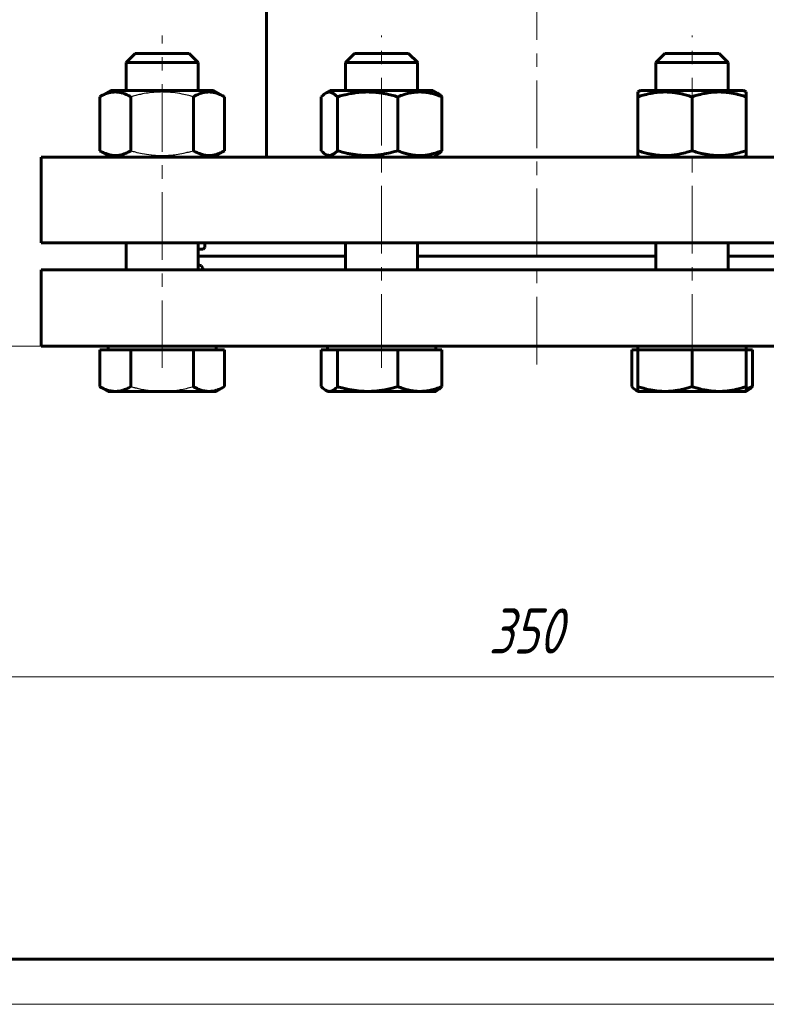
# Model space of a CAD drawing. Header units: millimetres. Extents: x 0 to 594, y 0 to 420.
# Tile 2 of 29: x 83 to 166, y 0 to 109. Entities that reach past the tile are written whole.
import ezdxf

# ---------------------------------------------------------------- set-up
doc = ezdxf.new("R2010")
doc.units = ezdxf.units.MM
for name, pattern in [('K5LT-1', [0]), ('K5LT_AXLED', [12, 7.5, -1.5, 1.5, -1.5]), ('K5LT_BASIC', [0]), ('K5LT_THIN', [0])]:
    doc.linetypes.add(name, pattern=pattern)
doc.layers.add('Системный слой', color=7, linetype='Continuous')
doc.layers.add('Системный слой (1)', color=7, linetype='Continuous', true_color=0x6c6c6c)
doc.styles.add('KDIMTEXTSTYLE', font='txt', dxfattribs={"width": 0.96, "oblique": 15, "height": 5})
doc.styles.add('KTEXTSTYLE', font='txt', dxfattribs={"width": 0.96, "height": 5})
doc.dimstyles.new('KDIMSTYLE (0.50)', dxfattribs={"dimtxt": 5, "dimasz": 1, "dimexe": 2, "dimexo": 0, "dimgap": 1, "dimtad": 1, "dimlfac": 2, "dimtxsty": 'KDIMTEXTSTYLE', "dimsah": 1, "dimcen": 0, "dimdle": 1, "dimadec": 0, "dimazin": 0, "dimtfac": 0.667, "dimtmove": 0, "dimatfit": 3, "dimfxl": 1, "dimtvp": 1, "dimtolj": 1, "dimtzin": 0, "dimarcsym": 0})

# ---------------------------------------------------------------- blocks, each defined once
blk = doc.blocks.new('U3')
at = {"layer": 'Системный слой (1)', "color": 143, "linetype": 'K5LT_BASIC', "lineweight": 60, "true_color": 0x33acca}
blk.add_line((110.23, 94.02), (110.23, 126.24), dxfattribs=at)
blk = doc.blocks.new('U5')
at = {"layer": 'Системный слой (1)', "color": 143, "linetype": 'K5LT_BASIC', "lineweight": 60, "true_color": 0x33acca}
for p, q in [((85.23, 81.52), (140.23, 81.52)), ((140.23, 81.52), (195.23, 81.52))]:
    blk.add_line(p, q, dxfattribs=at)
blk = doc.blocks.new('U6')
at = {"layer": 'Системный слой (1)', "color": 143, "linetype": 'K5LT_BASIC', "lineweight": 60, "true_color": 0x33acca}
for p, q in [((85.23, 73.02), (140.23, 73.02)), ((140.23, 73.02), (195.23, 73.02))]:
    blk.add_line(p, q, dxfattribs=at)
blk = doc.blocks.new('U7')
at = {"layer": 'Системный слой (1)', "color": 143, "linetype": 'K5LT_BASIC', "lineweight": 60, "true_color": 0x33acca}
for p, q in [((119.01, 83.02), (102.66, 83.02)), ((153.45, 83.02), (127.01, 83.02)), ((177.81, 83.02), (161.45, 83.02))]:
    blk.add_line(p, q, dxfattribs=at)
blk = doc.blocks.new('U13')
at = {"layer": 'Системный слой (1)', "color": 143, "linetype": 'K5LT_BASIC', "lineweight": 60, "true_color": 0x33acca}
for p, q in [((161.45, 101.42), (161.45, 104.52)), ((161.45, 81.52), (161.45, 84.52))]:
    blk.add_line(p, q, dxfattribs=at)
blk = doc.blocks.new('U14')
at = {"layer": 'Системный слой (1)', "color": 143, "linetype": 'K5LT_BASIC', "lineweight": 60, "true_color": 0x33acca}
for p, q in [((153.45, 101.42), (153.45, 104.52)), ((153.45, 81.52), (153.45, 84.52))]:
    blk.add_line(p, q, dxfattribs=at)
blk = doc.blocks.new('U19')
at = {"layer": 'Системный слой (1)', "color": 143, "linetype": 'K5LT_BASIC', "lineweight": 60, "true_color": 0x33acca}
for p, q in [((94.66, 101.42), (94.66, 104.52)), ((94.66, 81.52), (94.66, 84.52))]:
    blk.add_line(p, q, dxfattribs=at)
blk = doc.blocks.new('U20')
at = {"layer": 'Системный слой (1)', "color": 143, "linetype": 'K5LT_BASIC', "lineweight": 60, "true_color": 0x33acca}
for p, q in [((95.66, 105.52), (98.66, 105.52)), ((98.66, 105.52), (101.66, 105.52))]:
    blk.add_line(p, q, dxfattribs=at)
blk = doc.blocks.new('U21')
at = {"layer": 'Системный слой (1)', "color": 143, "linetype": 'K5LT_BASIC', "lineweight": 60, "true_color": 0x33acca}
for p, q in [((102.66, 101.42), (102.66, 104.52)), ((102.66, 81.52), (102.66, 84.52))]:
    blk.add_line(p, q, dxfattribs=at)
blk = doc.blocks.new('U22')
at = {"layer": 'Системный слой (1)', "color": 143, "linetype": 'K5LT_BASIC', "lineweight": 60, "true_color": 0x33acca}
for p, q in [((94.66, 104.52), (98.66, 104.52)), ((98.66, 104.52), (102.66, 104.52))]:
    blk.add_line(p, q, dxfattribs=at)
blk = doc.blocks.new('U24')
at = {"layer": 'Системный слой (1)', "color": 143, "linetype": 'K5LT_BASIC', "lineweight": 60, "true_color": 0x33acca}
for p, q in [((103.38, 84.39), (103.36, 84.52)), ((103.4, 84.28), (103.38, 84.39)), ((103.38, 83.98), (103.41, 84.17)), ((103.41, 84.17), (103.4, 84.28)), ((102.66, 83.85), (102.84, 83.8)), ((102.84, 83.8), (103.2, 83.79)), ((103.2, 83.79), (103.38, 83.98))]:
    blk.add_line(p, q, dxfattribs=at)
blk = doc.blocks.new('U25')
at = {"layer": 'Системный слой (1)', "color": 143, "linetype": 'K5LT_BASIC', "lineweight": 60, "true_color": 0x33acca}
for p, q in [((119.01, 101.42), (119.01, 104.52)), ((119.01, 81.52), (119.01, 84.52))]:
    blk.add_line(p, q, dxfattribs=at)
blk = doc.blocks.new('U26')
at = {"layer": 'Системный слой (1)', "color": 143, "linetype": 'K5LT_BASIC', "lineweight": 60, "true_color": 0x33acca}
for p, q in [((119.01, 104.52), (125.84, 104.52)), ((125.84, 104.52), (127.01, 104.52))]:
    blk.add_line(p, q, dxfattribs=at)
blk = doc.blocks.new('U27')
at = {"layer": 'Системный слой (1)', "color": 143, "linetype": 'K5LT_BASIC', "lineweight": 60, "true_color": 0x33acca}
for p, q in [((120.01, 105.52), (125.13, 105.52)), ((125.13, 105.52), (126.01, 105.52))]:
    blk.add_line(p, q, dxfattribs=at)
blk = doc.blocks.new('U28')
at = {"layer": 'Системный слой (1)', "color": 143, "linetype": 'K5LT_BASIC', "lineweight": 60, "true_color": 0x33acca}
for p, q in [((116.32, 68.55), (116.48, 68.39)), ((116.48, 68.39), (116.64, 68.25)), ((116.64, 68.25), (116.8, 68.14)), ((116.8, 68.14), (116.94, 68.07)), ((116.94, 68.07), (117.08, 68.03)), ((117.08, 68.03), (117.22, 68.02))]:
    blk.add_line(p, q, dxfattribs=at)
blk = doc.blocks.new('U29')
at = {"layer": 'Системный слой (1)', "color": 143, "linetype": 'K5LT_BASIC', "lineweight": 60, "true_color": 0x33acca}
for p, q in [((127.01, 101.42), (127.01, 104.52)), ((127.01, 81.52), (127.01, 84.52))]:
    blk.add_line(p, q, dxfattribs=at)
blk = doc.blocks.new('U33')
at = {"layer": 'Системный слой (1)', "color": 143, "linetype": 'K5LT_BASIC', "lineweight": 60, "true_color": 0x33acca}
for p, q in [((116.48, 100.87), (116.32, 100.71)), ((116.64, 101.01), (116.48, 100.87)), ((116.8, 101.12), (116.64, 101.01)), ((117.24, 101.25), (116.8, 101.12)), ((117.68, 101.09), (117.24, 101.25)), ((118.11, 100.71), (117.68, 101.09))]:
    blk.add_line(p, q, dxfattribs=at)
blk = doc.blocks.new('U34')
at = {"layer": 'Системный слой (1)', "color": 143, "linetype": 'K5LT_BASIC', "lineweight": 60, "true_color": 0x33acca}
for p, q in [((116.32, 94.73), (116.48, 94.56)), ((116.48, 94.56), (116.64, 94.42)), ((116.64, 94.42), (116.8, 94.31)), ((116.8, 94.31), (116.91, 94.26)), ((116.91, 94.26), (117.35, 94.21)), ((117.35, 94.21), (117.79, 94.42)), ((117.79, 94.42), (118.11, 94.73))]:
    blk.add_line(p, q, dxfattribs=at)
blk = doc.blocks.new('U35')
at = {"layer": 'Системный слой (1)', "color": 143, "linetype": 'K5LT_BASIC', "lineweight": 60, "true_color": 0x33acca}
for p, q in [((118.98, 101.42), (117.31, 101.42)), ((128.71, 101.42), (118.98, 101.42))]:
    blk.add_line(p, q, dxfattribs=at)
blk = doc.blocks.new('U40')
at = {"layer": 'Системный слой (1)', "color": 143, "linetype": 'K5LT_BASIC', "lineweight": 60, "true_color": 0x33acca}
for p, q in [((102.81, 82.02), (102.66, 82)), ((103.03, 81.96), (102.81, 82.02)), ((103.14, 81.77), (103.03, 81.96)), ((103.16, 81.64), (103.14, 81.77)), ((103.15, 81.56), (103.16, 81.6)), ((103.15, 81.52), (103.15, 81.56)), ((103.16, 81.6), (103.16, 81.64))]:
    blk.add_line(p, q, dxfattribs=at)
blk = doc.blocks.new('U42')
at = {"layer": 'Системный слой (1)', "color": 143, "linetype": 'K5LT_BASIC', "lineweight": 60, "true_color": 0x33acca}
for p, q in [((157.45, 101.42), (151.75, 101.42)), ((163.15, 101.42), (157.45, 101.42))]:
    blk.add_line(p, q, dxfattribs=at)
blk = doc.blocks.new('U43')
at = {"layer": 'Системный слой (1)', "color": 143, "linetype": 'K5LT_BASIC', "lineweight": 60, "true_color": 0x33acca}
for p, q in [((163.45, 68.3), (163.69, 68.38)), ((163.69, 68.38), (163.92, 68.46)), ((163.92, 68.46), (164.15, 68.55))]:
    blk.add_line(p, q, dxfattribs=at)
blk = doc.blocks.new('U44')
at = {"layer": 'Системный слой (1)', "color": 143, "linetype": 'K5LT_BASIC', "lineweight": 60, "true_color": 0x33acca}
for p, q in [((150.76, 68.55), (150.92, 68.39)), ((150.92, 68.39), (151.08, 68.25)), ((151.08, 68.25), (151.24, 68.14)), ((151.24, 68.14), (151.31, 68.1)), ((151.31, 68.1), (151.38, 68.07)), ((151.38, 68.07), (151.45, 68.05))]:
    blk.add_line(p, q, dxfattribs=at)
blk = doc.blocks.new('D0')
at = {"layer": 'Системный слой (1)'}
for points in [[(57.23, 36.35), (57.73, 37), (52.73, 36.35), (57.73, 35.69)], [(227.73, 36.35), (222.73, 37), (223.23, 36.35), (222.73, 35.69)]]:
    blk.add_hatch(color=7, dxfattribs=at).paths.add_polyline_path(points)
at = {"layer": 'Системный слой (1)', "color": 7, "linetype": 'K5LT_THIN', "lineweight": 18, "true_color": 0xffffff}
for p, q in [((52.73, 126.52), (52.73, 34.35)), ((227.73, 126.52), (227.73, 34.35)), ((52.73, 36.35), (57.73, 37)), ((57.73, 35.69), (52.73, 36.35)), ((52.73, 36.35), (227.73, 36.35)), ((57.73, 37), (57.23, 36.35)), ((57.23, 36.35), (57.73, 35.69)), ((223.23, 36.35), (222.73, 37)), ((222.73, 37), (227.73, 36.35)), ((227.73, 36.35), (222.73, 35.69)), ((222.73, 35.69), (223.23, 36.35))]:
    blk.add_line(p, q, dxfattribs=at)
blk.add_wipeout([(134.89, 37.35), (134.89, 44.73), (145.15, 44.73), (145.15, 37.35)]).dxf.layer = 'Системный слой (1)'
at = {"layer": 'Системный слой (1)', "color": 7, "insert": (134.89, 43.93), "char_height": 5, "attachment_point": 1, "style": 'KTEXTSTYLE'}
blk.add_mtext('\\fArial|b0|c204|p34;\\H5.0;\\W1.000;\\Q15;\\fGOST Type AU|b0|i0|c204|p34;\\Q15;\\W0.960;350', dxfattribs=at)
blk = doc.blocks.new('KDIMARROW_01')
at = {"layer": 'Системный слой'}
blk.add_hatch(color=0, dxfattribs=at).paths.add_polyline_path([(-5, -0.66), (0, 0), (-5, 0.66), (-4.5, 0)])
at = {"layer": 'Системный слой', "color": 0, "linetype": 'K5LT_THIN', "lineweight": 18}
for p, q in [((-4.5, 0), (-5, 0.66)), ((-5, 0.66), (0, 0)), ((0, 0), (-5, -0.66)), ((-5, -0.66), (-4.5, 0))]:
    blk.add_line(p, q, dxfattribs=at)
at = {"layer": 'Системный слой (1)', "color": 0, "linetype": 'K5LT_THIN', "lineweight": 18}
blk.add_line((313.28, 166.02), (312.78, 166.02), dxfattribs=at)
blk = doc.blocks.new('D1')
at = {"layer": 'Системный слой (1)'}
for points in [[(46.45, 161.02), (45.79, 166.02), (45.13, 161.02), (45.79, 161.52)], [(45.79, 73.02), (46.45, 78.02), (45.79, 77.52), (45.13, 78.02)]]:
    blk.add_hatch(color=7, dxfattribs=at).paths.add_polyline_path(points)
at = {"layer": 'Системный слой (1)', "color": 7, "linetype": 'K5LT_THIN', "lineweight": 18, "true_color": 0xffffff}
for p, q in [((52.73, 166.02), (43.79, 166.02)), ((45.13, 161.02), (45.79, 166.02)), ((45.79, 166.02), (46.45, 161.02)), ((45.79, 73.02), (45.79, 166.02)), ((45.79, 161.52), (45.13, 161.02)), ((46.45, 161.02), (45.79, 161.52)), ((45.79, 73.02), (45.13, 78.02)), ((45.13, 78.02), (45.79, 77.52)), ((45.79, 77.52), (46.45, 78.02)), ((46.45, 78.02), (45.79, 73.02)), ((85.23, 73.02), (43.79, 73.02))]:
    blk.add_line(p, q, dxfattribs=at)
blk.add_wipeout([(44.79, 114.31), (37.41, 114.31), (37.41, 124.31), (44.79, 124.31)]).dxf.layer = 'Системный слой (1)'
at = {"layer": 'Системный слой (1)', "color": 7, "insert": (38.2, 114.31), "char_height": 5, "attachment_point": 1, "rotation": 90, "style": 'KTEXTSTYLE'}
blk.add_mtext('\\fArial|b0|c204|p34;\\H5.0;\\W1.000;\\Q15;\\fGOST Type AU|b0|i0|c204|p34;\\Q15;\\W0.960;186', dxfattribs=at)
blk = doc.blocks.new('U289')
at = {"color": 143, "linetype": 'K5LT_BASIC', "lineweight": 60, "true_color": 0x33acca}
blk.add_line((589, 5), (20, 5), dxfattribs=at)
at = {"color": 7, "linetype": 'K5LT_THIN', "lineweight": 18, "true_color": 0xffffff}
blk.add_line((594, 0), (0, 0), dxfattribs=at)

msp = doc.modelspace()

# ---------------------------------------------------------------- linework, layer by layer
at = {"layer": 'Системный слой (1)', "color": 30, "linetype": 'K5LT_AXLED', "lineweight": 18, "true_color": 0xff8000}
msp.add_line((140.233, 71.019), (140.233, 237.7281), dxfattribs=at)
at = {"layer": 'Системный слой (1)', "color": 143, "linetype": 'K5LT_BASIC', "lineweight": 60, "true_color": 0x33acca}
for p, q in [((94.6584, 104.519), (95.6584, 105.519)), ((102.6584, 104.519), (101.6584, 105.519)), ((119.0123, 104.519), (120.0123, 105.519)), ((127.0123, 104.519), (126.0123, 105.519)), ((153.4538, 104.519), (154.4538, 105.519)), ((154.4538, 105.519), (160.4538, 105.519)), ((161.4538, 104.519), (160.4538, 105.519)), ((153.4538, 104.519), (161.4538, 104.519)), ((91.7302, 100.7099), (92.9584, 101.419)), ((91.7302, 94.7281), (91.7302, 100.7099)), ((104.3584, 101.419), (92.9584, 101.419)), ((95.1943, 94.7281), (95.1943, 100.7099)), ((102.1225, 94.7281), (102.1225, 100.7099)), ((105.5866, 100.7099), (104.3584, 101.419)), ((105.5866, 94.7281), (105.5866, 100.7099)), ((116.3201, 94.7281), (116.3201, 100.7099)), ((116.8006, 101.1236), (117.3123, 101.419)), ((118.1133, 94.7281), (118.1133, 100.7099)), ((124.8054, 94.7281), (124.8054, 100.7099)), ((129.2239, 101.1236), (128.7123, 101.419)), ((129.7044, 94.7281), (129.7044, 100.7099)), ((151.4538, 101.2458), (151.7538, 101.419)), ((151.4538, 100.7099), (151.4538, 101.2458)), ((151.4538, 94.7281), (151.4538, 100.7099)), ((157.4538, 94.7281), (157.4538, 100.7099)), ((163.4538, 101.2458), (163.1538, 101.419)), ((163.4538, 101.2458), (163.4538, 100.7099)), ((163.4538, 94.7281), (163.4538, 100.7099)), ((85.233, 84.519), (85.233, 94.019)), ((85.233, 94.019), (195.233, 94.019)), ((92.9584, 94.019), (91.7302, 94.7281)), ((104.3584, 94.019), (105.5866, 94.7281)), ((104.3584, 94.019), (104.8701, 94.3144)), ((104.87, 94.3143), (104.8701, 94.3144)), ((117.3123, 94.019), (116.8006, 94.3144)), ((128.7123, 94.019), (129.2239, 94.3144)), ((151.4538, 94.1922), (151.4538, 94.7281)), ((151.7538, 94.019), (151.4538, 94.1922)), ((163.1538, 94.019), (163.4538, 94.1922)), ((163.4538, 94.7281), (163.4538, 94.1922)), ((85.233, 84.519), (195.233, 84.519)), ((85.233, 73.019), (85.233, 81.519)), ((91.7302, 72.619), (91.7302, 68.5549)), ((91.7302, 72.619), (93.4623, 72.619)), ((92.6584, 73.019), (92.6584, 72.619)), ((93.4623, 72.619), (95.1943, 72.619)), ((95.1943, 72.619), (95.1943, 68.5549)), ((95.1943, 72.619), (98.6584, 72.619)), ((98.6584, 72.619), (102.1225, 72.619)), ((102.1225, 72.619), (103.8546, 72.619)), ((102.1225, 72.619), (102.1225, 68.5549)), ((103.8546, 72.619), (105.5866, 72.619)), ((104.6584, 73.019), (104.6584, 72.619)), ((105.5866, 72.619), (105.5866, 68.5549)), ((116.3201, 72.619), (116.3201, 68.5549)), ((116.3201, 72.619), (117.2167, 72.619)), ((117.0123, 73.019), (117.0123, 72.619)), ((117.2167, 72.619), (118.1133, 72.619)), ((118.1133, 72.619), (121.4594, 72.619)), ((118.1133, 72.619), (118.1133, 68.5549)), ((121.4594, 72.619), (124.8054, 72.619)), ((124.8054, 72.619), (127.2549, 72.619)), ((124.8054, 72.619), (124.8054, 68.5549)), ((127.2549, 72.619), (129.7044, 72.619)), ((129.0123, 73.019), (129.0123, 72.619)), ((129.0123, 73.019), (129.0123, 72.619)), ((129.7044, 72.619), (129.7044, 68.5549)), ((150.7616, 72.619), (150.7616, 68.5549)), ((150.7616, 72.619), (151.4538, 72.619)), ((151.4538, 73.019), (151.4538, 72.619)), ((151.4538, 72.619), (151.4538, 68.5549)), ((151.4538, 72.619), (154.4538, 72.619)), ((154.4538, 72.619), (157.4538, 72.619)), ((157.4538, 72.619), (160.4538, 72.619)), ((157.4538, 72.619), (157.4538, 68.5549)), ((160.4538, 72.619), (163.4538, 72.619)), ((163.4538, 73.019), (163.4538, 72.619)), ((163.4538, 72.619), (163.4538, 68.5549)), ((163.4538, 72.619), (164.1459, 72.619)), ((164.1459, 72.619), (164.1459, 68.5549)), ((91.7302, 68.5549), (92.6584, 68.019)), ((92.4468, 68.1412), (92.4467, 68.1412)), ((92.4468, 68.1412), (92.6584, 68.019)), ((92.6584, 68.019), (93.4623, 68.019)), ((93.4623, 68.019), (98.6584, 68.019)), ((98.6584, 68.019), (103.8546, 68.019)), ((103.8546, 68.019), (104.6584, 68.019)), ((105.5866, 68.5549), (104.6584, 68.019)), ((104.8701, 68.1412), (104.6584, 68.019)), ((104.8701, 68.1412), (104.8702, 68.1412)), ((116.8006, 68.1412), (117.0123, 68.019)), ((117.0123, 68.019), (117.2167, 68.019)), ((117.2167, 68.019), (121.4594, 68.019)), ((121.4594, 68.019), (127.2549, 68.019)), ((127.2549, 68.019), (129.0123, 68.019)), ((129.2239, 68.1412), (129.0123, 68.019)), ((151.2421, 68.1412), (151.4538, 68.019)), ((151.4538, 68.019), (151.4538, 68.5549)), ((151.4538, 68.019), (154.4538, 68.019)), ((154.4538, 68.019), (160.4538, 68.019)), ((160.4538, 68.019), (163.4538, 68.019)), ((163.4538, 68.5549), (163.4538, 68.019)), ((163.6654, 68.1412), (163.4538, 68.019))]:
    msp.add_line(p, q, dxfattribs=at)
for points, knots in [([(95.1943, 100.7099), (95.0597, 100.7876), (94.8369, 100.9051), (94.5431, 101.0308), (94.3426, 101.1013), (94.1511, 101.1577), (93.9565, 101.2023), (93.7329, 101.2346), (93.5221, 101.2479), (93.32, 101.2443), (93.127, 101.2264), (92.9399, 101.1958), (92.7264, 101.1462), (92.4317, 101.0539), (92.0892, 100.907), (91.8389, 100.7726), (91.7302, 100.7099)], [0, 0, 0, 0, 2.03197676, 3.33971817, 4.35691028, 4.98286377, 6.14673398, 7.19733448, 8.23107414, 9.20464301, 10.12610383, 11.03238569, 11.92740894, 13.24282625, 15.35658079, 17, 17, 17, 17]), ([(105.5866, 100.7099), (105.4521, 100.7876), (105.2292, 100.9051), (104.9354, 101.0308), (104.7349, 101.1013), (104.5434, 101.1577), (104.3488, 101.2023), (104.1252, 101.2346), (103.9144, 101.2479), (103.7123, 101.2443), (103.5193, 101.2264), (103.3322, 101.1958), (103.1187, 101.1462), (102.824, 101.0539), (102.4815, 100.907), (102.2312, 100.7726), (102.1225, 100.7099)], [0, 0, 0, 0, 2.03197676, 3.33971817, 4.35691028, 4.98286377, 6.14673398, 7.19733448, 8.23107414, 9.20464301, 10.12610383, 11.03238569, 11.92740894, 13.24282625, 15.35658079, 17, 17, 17, 17]), ([(124.8054, 100.7099), (124.577, 100.7781), (124.2398, 100.8712), (123.7524, 100.9865), (123.4162, 101.0554), (123.0204, 101.1245), (122.7043, 101.1689), (122.3278, 101.2088), (121.9822, 101.2346), (121.5748, 101.2479), (121.1845, 101.2443), (120.8116, 101.2264), (120.4502, 101.1958), (120.0378, 101.1462), (119.4684, 101.0539), (118.8067, 100.907), (118.3233, 100.7726), (118.1133, 100.7099)], [0, 0, 0, 0, 1.88979329, 2.77228609, 3.97396019, 4.61319913, 5.96225261, 6.50830656, 7.62070709, 8.71525498, 9.7460926, 10.72175699, 11.68134955, 12.62902123, 14.02181603, 16.25990907, 18, 18, 18, 18]), ([(129.7044, 100.7099), (129.5022, 100.7924), (129.2232, 100.8958), (128.808, 101.0236), (128.5371, 101.0936), (128.229, 101.1577), (127.9538, 101.2023), (127.6377, 101.2346), (127.3297, 101.2483), (127.0439, 101.244), (126.727, 101.2223), (126.3867, 101.1786), (125.9621, 101.094), (125.4334, 100.9492), (125.0372, 100.8045), (124.8054, 100.7099)], [0, 0, 0, 0, 2.03202427, 2.78068749, 4.10062144, 4.68975414, 5.78516139, 6.77396186, 7.74689331, 8.75724699, 9.53045066, 10.80829449, 12.05516695, 13.66764409, 16, 16, 16, 16]), ([(129.2239, 101.1236), (129.2757, 101.0937), (129.3625, 101.0348), (129.5231, 100.9012), (129.6313, 100.7914), (129.7044, 100.7099)], [0, 0, 0, 0, 1.91250327, 3.22030261, 6, 6, 6, 6]), ([(157.4538, 100.7099), (157.249, 100.7781), (156.9467, 100.8712), (156.5096, 100.9865), (156.2082, 101.0554), (155.8534, 101.1245), (155.57, 101.1689), (155.2324, 101.2088), (154.9226, 101.2346), (154.5573, 101.2479), (154.2073, 101.2443), (153.873, 101.2264), (153.549, 101.1958), (153.1792, 101.1462), (152.6687, 101.0539), (152.0755, 100.907), (151.6421, 100.7726), (151.4538, 100.7099)], [0, 0, 0, 0, 1.88979329, 2.77228609, 3.97396019, 4.61319912, 5.96225261, 6.50830656, 7.62070709, 8.71525498, 9.7460926, 10.72175699, 11.68134955, 12.62902123, 14.02181603, 16.25990907, 18, 18, 18, 18]), ([(163.4538, 100.7099), (163.249, 100.7781), (162.9467, 100.8712), (162.5096, 100.9865), (162.2082, 101.0554), (161.8534, 101.1245), (161.57, 101.1689), (161.2324, 101.2088), (160.9226, 101.2346), (160.5573, 101.2479), (160.2073, 101.2443), (159.873, 101.2264), (159.549, 101.1958), (159.1792, 101.1462), (158.6687, 101.0539), (158.0755, 100.907), (157.6421, 100.7726), (157.4538, 100.7099)], [0, 0, 0, 0, 1.88979329, 2.77228609, 3.97396019, 4.61319913, 5.96225261, 6.50830656, 7.62070709, 8.71525498, 9.7460926, 10.72175699, 11.68134955, 12.62902123, 14.02181603, 16.25990907, 18, 18, 18, 18]), ([(91.7302, 94.7281), (91.8648, 94.6504), (92.0877, 94.5329), (92.3815, 94.4071), (92.582, 94.3366), (92.7735, 94.2803), (92.9681, 94.2356), (93.1916, 94.2033), (93.4025, 94.1901), (93.6046, 94.1936), (93.7976, 94.2115), (93.9847, 94.2422), (94.1982, 94.2918), (94.4929, 94.384), (94.8354, 94.531), (95.0856, 94.6653), (95.1943, 94.7281)], [0, 0, 0, 0, 2.03197676, 3.33971817, 4.35691028, 4.98286377, 6.14673398, 7.19733448, 8.23107414, 9.20464301, 10.12610383, 11.03238569, 11.92740894, 13.24282625, 15.35658079, 17, 17, 17, 17]), ([(102.1225, 94.7281), (102.2571, 94.6504), (102.48, 94.5329), (102.7738, 94.4071), (102.9743, 94.3366), (103.1658, 94.2803), (103.3604, 94.2356), (103.5839, 94.2033), (103.7948, 94.1901), (103.9969, 94.1936), (104.1899, 94.2115), (104.377, 94.2422), (104.5905, 94.2918), (104.8852, 94.384), (105.2277, 94.531), (105.4779, 94.6653), (105.5866, 94.7281)], [0, 0, 0, 0, 2.03197676, 3.33971817, 4.35691028, 4.98286377, 6.14673398, 7.19733448, 8.23107414, 9.20464301, 10.12610383, 11.03238569, 11.92740894, 13.24282625, 15.35658079, 17, 17, 17, 17]), ([(118.1133, 94.7281), (118.3417, 94.6598), (118.6789, 94.5667), (119.1664, 94.4514), (119.5025, 94.3825), (119.8983, 94.3134), (120.2144, 94.269), (120.5909, 94.2292), (120.9365, 94.2033), (121.3439, 94.1901), (121.7342, 94.1936), (122.1071, 94.2115), (122.4685, 94.2422), (122.8809, 94.2918), (123.4503, 94.384), (124.112, 94.531), (124.5954, 94.6653), (124.8054, 94.7281)], [0, 0, 0, 0, 1.88979329, 2.77228609, 3.97396019, 4.61319913, 5.96225261, 6.50830656, 7.62070709, 8.71525498, 9.7460926, 10.72175699, 11.68134955, 12.62902123, 14.02181603, 16.25990907, 18, 18, 18, 18]), ([(124.8054, 94.7281), (124.9726, 94.6598), (125.2512, 94.5548), (125.6659, 94.4236), (125.9728, 94.3443), (126.2808, 94.2803), (126.5561, 94.2356), (126.8722, 94.2033), (127.1704, 94.1901), (127.4561, 94.1936), (127.7291, 94.2115), (127.9937, 94.2422), (128.2956, 94.2918), (128.7124, 94.384), (129.1968, 94.531), (129.5507, 94.6653), (129.7044, 94.7281)], [0, 0, 0, 0, 1.78480478, 2.95448046, 4.35691028, 4.98286377, 6.14673398, 7.19733448, 8.23107414, 9.20464301, 10.12610383, 11.03238569, 11.92740894, 13.24282625, 15.35658079, 17, 17, 17, 17]), ([(129.7044, 94.7281), (129.654, 94.6718), (129.5676, 94.5816), (129.4077, 94.4364), (129.2979, 94.3571), (129.2239, 94.3144)], [0, 0, 0, 0, 1.91828185, 3.26766112, 6, 6, 6, 6]), ([(151.4538, 94.7281), (151.6585, 94.6598), (151.9609, 94.5667), (152.3979, 94.4514), (152.6994, 94.3825), (153.0542, 94.3134), (153.3376, 94.269), (153.6751, 94.2292), (153.985, 94.2033), (154.3502, 94.1901), (154.7002, 94.1936), (155.0345, 94.2115), (155.3586, 94.2422), (155.7283, 94.2918), (156.2388, 94.384), (156.832, 94.531), (157.2655, 94.6653), (157.4538, 94.7281)], [0, 0, 0, 0, 1.88979329, 2.77228609, 3.97396019, 4.61319913, 5.96225261, 6.50830656, 7.62070709, 8.71525498, 9.7460926, 10.72175699, 11.68134955, 12.62902123, 14.02181603, 16.25990907, 18, 18, 18, 18]), ([(157.4538, 94.7281), (157.6585, 94.6598), (157.9609, 94.5667), (158.3979, 94.4514), (158.6994, 94.3825), (159.0542, 94.3134), (159.3376, 94.269), (159.6751, 94.2292), (159.985, 94.2033), (160.3502, 94.1901), (160.7002, 94.1936), (161.0345, 94.2115), (161.3586, 94.2422), (161.7283, 94.2918), (162.2388, 94.384), (162.832, 94.531), (163.2655, 94.6653), (163.4538, 94.7281)], [0, 0, 0, 0, 1.88979329, 2.77228609, 3.97396019, 4.61319913, 5.96225261, 6.50830656, 7.62070709, 8.71525498, 9.7460926, 10.72175699, 11.68134955, 12.62902123, 14.02181603, 16.25990907, 18, 18, 18, 18]), ([(91.7302, 68.5549), (91.8456, 68.4883), (92.0238, 68.3931), (92.2662, 68.2823), (92.4791, 68.1975), (92.7155, 68.1207), (92.9779, 68.0596), (93.2264, 68.0259), (93.3888, 68.019), (93.4623, 68.019)], [0, 0, 0, 0, 2.04811613, 3.14539177, 4.2420772, 5.75149837, 7.23073793, 8.74733889, 10, 10, 10, 10]), ([(93.4623, 68.019), (93.5424, 68.019), (93.6993, 68.0263), (93.95, 68.0604), (94.2238, 68.1237), (94.4912, 68.2134), (94.8191, 68.3508), (95.0422, 68.4671), (95.1943, 68.5549)], [0, 0, 0, 0, 1.2286886, 2.40797336, 3.8571296, 5.46193539, 6.56897438, 9, 9, 9, 9]), ([(102.1225, 68.5549), (102.2379, 68.4883), (102.4161, 68.3931), (102.6585, 68.2823), (102.8714, 68.1975), (103.1078, 68.1207), (103.3702, 68.0596), (103.6188, 68.0259), (103.7811, 68.019), (103.8546, 68.019)], [0, 0, 0, 0, 2.04811613, 3.14539177, 4.2420772, 5.75149837, 7.23073793, 8.74733889, 10, 10, 10, 10]), ([(103.8546, 68.019), (103.9347, 68.019), (104.0916, 68.0263), (104.3423, 68.0604), (104.6162, 68.1237), (104.8836, 68.2134), (105.2114, 68.3508), (105.4346, 68.4671), (105.5866, 68.5549)], [0, 0, 0, 0, 1.2286886, 2.40797336, 3.8571296, 5.46193539, 6.56897438, 9, 9, 9, 9]), ([(117.2167, 68.019), (117.2582, 68.019), (117.3394, 68.0263), (117.4691, 68.0604), (117.6109, 68.1237), (117.8302, 68.2658), (117.9987, 68.4271), (118.1133, 68.5549)], [0, 0, 0, 0, 1.09216764, 2.14042077, 3.42855965, 4.85505368, 8, 8, 8, 8]), ([(118.1133, 68.5549), (118.3361, 68.4883), (118.6803, 68.3931), (119.1487, 68.2823), (119.4883, 68.2123), (119.8697, 68.1446), (120.3062, 68.0827), (120.7875, 68.0383), (121.1764, 68.0213), (121.3882, 68.019), (121.4594, 68.019)], [0, 0, 0, 0, 2.25292775, 3.45993095, 4.66628492, 5.61661269, 7.21890695, 8.94425936, 10.3090089, 11, 11, 11, 11]), ([(121.4594, 68.019), (121.6142, 68.019), (121.9173, 68.0263), (122.4015, 68.0604), (122.9306, 68.1237), (123.3706, 68.2001), (123.8486, 68.2991), (124.2821, 68.4042), (124.652, 68.509), (124.8054, 68.5549)], [0, 0, 0, 0, 1.36520955, 2.67552596, 4.28569956, 6.0688171, 6.61385763, 8.58985194, 10, 10, 10, 10]), ([(124.8054, 68.5549), (125.0025, 68.4744), (125.3428, 68.348), (125.8468, 68.1991), (126.2854, 68.1024), (126.7087, 68.0427), (127.0227, 68.0217), (127.2028, 68.019), (127.2549, 68.019)], [0, 0, 0, 0, 2.22744919, 3.81786948, 5.58846385, 7.04511228, 8.43464365, 9, 9, 9, 9]), ([(127.2549, 68.019), (127.3921, 68.019), (127.6486, 68.0292), (128.0417, 68.0735), (128.4048, 68.1401), (128.7483, 68.2247), (129.1738, 68.3508), (129.4893, 68.4671), (129.7044, 68.5549)], [0, 0, 0, 0, 1.48719476, 2.78450386, 4.28152203, 5.46193539, 6.56897438, 9, 9, 9, 9]), ([(129.7044, 68.5549), (129.654, 68.4986), (129.5676, 68.4084), (129.4077, 68.2632), (129.2979, 68.1839), (129.2239, 68.1412)], [0, 0, 0, 0, 1.91828185, 3.26766111, 6, 6, 6, 6]), ([(151.4538, 68.5549), (151.6536, 68.4883), (151.9622, 68.3931), (152.3821, 68.2823), (152.6866, 68.2123), (153.0286, 68.1446), (153.4199, 68.0827), (153.8514, 68.0383), (154.2001, 68.0213), (154.39, 68.019), (154.4538, 68.019)], [0, 0, 0, 0, 2.25292775, 3.45993095, 4.66628492, 5.61661269, 7.21890695, 8.94425936, 10.3090089, 11, 11, 11, 11]), ([(154.4538, 68.019), (154.5926, 68.019), (154.8643, 68.0263), (155.2984, 68.0604), (155.7728, 68.1237), (156.1674, 68.2001), (156.5959, 68.2991), (156.9846, 68.4042), (157.3163, 68.509), (157.4538, 68.5549)], [0, 0, 0, 0, 1.36520955, 2.67552596, 4.28569956, 6.0688171, 6.61385763, 8.58985194, 10, 10, 10, 10]), ([(157.4538, 68.5549), (157.6536, 68.4883), (157.9622, 68.3931), (158.3821, 68.2823), (158.6866, 68.2123), (159.0286, 68.1446), (159.4199, 68.0827), (159.8514, 68.0383), (160.2001, 68.0213), (160.39, 68.019), (160.4538, 68.019)], [0, 0, 0, 0, 2.25292775, 3.45993095, 4.66628492, 5.61661269, 7.21890695, 8.94425936, 10.3090089, 11, 11, 11, 11]), ([(160.4538, 68.019), (160.5926, 68.019), (160.8643, 68.0263), (161.2984, 68.0604), (161.7728, 68.1237), (162.1674, 68.2001), (162.5959, 68.2991), (162.9846, 68.4042), (163.3163, 68.509), (163.4538, 68.5549)], [0, 0, 0, 0, 1.36520955, 2.67552596, 4.28569956, 6.0688171, 6.61385763, 8.58985194, 10, 10, 10, 10]), ([(164.1459, 68.5549), (164.0955, 68.4986), (164.0091, 68.4084), (163.8493, 68.2632), (163.7394, 68.1839), (163.6654, 68.1412)], [0, 0, 0, 0, 1.91828185, 3.26766111, 6, 6, 6, 6])]:
    msp.add_open_spline(points, degree=3, knots=knots, dxfattribs=at)
at = {"layer": 'Системный слой (1)', "color": 7, "linetype": 'K5LT-1'}
for points, knots in [([(102.1225, 100.7099), (101.9612, 100.7565), (101.5487, 100.8693), (100.7992, 101.0423), (100.0449, 101.1634), (99.4626, 101.217), (99.1385, 101.2356), (98.9286, 101.2429), (98.7525, 101.2457), (98.5631, 101.2461), (98.3255, 101.2417), (98.0402, 101.2287), (97.6306, 101.1989), (97.0372, 101.1297), (96.3613, 101.0067), (95.7279, 100.858), (95.3717, 100.7611), (95.1943, 100.7099)], [0, 0, 0, 0, 3.15229629, 8.02402693, 14.43035773, 17.47429983, 18.99627089, 20.51824194, 21.40985484, 22.30146773, 24.08469353, 25.86791932, 27.65114512, 31.79250392, 37.07252473, 40.53626237, 44, 44, 44, 44]), ([(95.1943, 94.7281), (95.3557, 94.6815), (95.7682, 94.5686), (96.5177, 94.3956), (97.272, 94.2746), (97.8543, 94.221), (98.1784, 94.2023), (98.3883, 94.1951), (98.5644, 94.1923), (98.7538, 94.1919), (98.9914, 94.1962), (99.2767, 94.2092), (99.6863, 94.239), (100.2797, 94.3083), (100.9556, 94.4313), (101.589, 94.5799), (101.9452, 94.6769), (102.1225, 94.7281)], [0, 0, 0, 0, 3.15229629, 8.02402693, 14.43035773, 17.47429983, 18.99627089, 20.51824194, 21.40985484, 22.30146773, 24.08469353, 25.86791932, 27.65114512, 31.79250392, 37.07252473, 40.53626237, 44, 44, 44, 44]), ([(95.1943, 68.5549), (95.2677, 68.5337), (95.4588, 68.4798), (95.828, 68.3827), (96.3423, 68.2635), (96.881, 68.1635), (97.3828, 68.0937), (97.7361, 68.058), (98.0195, 68.0379), (98.2326, 68.027), (98.4457, 68.0204), (98.5876, 68.019), (98.6584, 68.019)], [0, 0, 0, 0, 1.43286195, 3.72544107, 7.16430976, 11.33828068, 14.00371051, 16.66914034, 18.00185526, 19.33457017, 20.66728509, 22, 22, 22, 22]), ([(98.6584, 68.019), (98.7551, 68.019), (98.9488, 68.0217), (99.2398, 68.0339), (99.5298, 68.054), (99.8921, 68.089), (100.3254, 68.1465), (100.9044, 68.2486), (101.5042, 68.3839), (101.9334, 68.5003), (102.1225, 68.5549)], [0, 0, 0, 0, 1.81846407, 3.63692813, 5.4553922, 7.27385627, 10.46569137, 13.65752648, 18.30421618, 22, 22, 22, 22])]:
    msp.add_open_spline(points, degree=3, knots=knots, dxfattribs=at)

# ---------------------------------------------------------------- block references
at = {"layer": 'Системный слой (1)'}
for name in ['U3', 'U20', 'U27', 'U19', 'U22', 'U21', 'U25', 'U26', 'U29', 'U14', 'U13', 'U33', 'U35', 'U42', 'U34', 'U24', 'U7', 'U40', 'U5', 'U6', 'U28', 'U44', 'U43']:
    msp.add_blockref(name, (0, 0), dxfattribs=at)

# ---------------------------------------------------------------- next in the draw order: dimensions: what is measured, and where the dimension line sits
at = {"layer": 'Системный слой (1)', "color": 7}
dim = msp.add_linear_dim(base=(52.733, 36.3466), p1=(227.733, 126.519), p2=(52.733, 126.519), dimstyle='KDIMSTYLE (0.50)', override={"dimexo": 0, "dimpost": '\\fGOST Type AU|b0|c204|p34;\\H5.0;\\W0.960;\\Q15;<>', "dimblk1": 'KDIMARROW_01', "dimblk2": 'KDIMARROW_01', "dimse1": 0, "dimse2": 0, "dimclrt": 7, "dimtol": 1, "dimtp": 0, "dimtm": 0, "dimtdec": 5, "dimtolj": 1}, dxfattribs=at)
dim.commit()
dim.dimension.update_dxf_attribs({"geometry": 'D0', "text_midpoint": (140.233, 36.3466), "dimtype": 160})

# ---------------------------------------------------------------- next in the draw order: linework, layer by layer
at = {"layer": 'Системный слой (1)', "color": 30, "linetype": 'K5LT_AXLED', "lineweight": 18, "true_color": 0xff8000}
for p, q in [((98.6584, 70.619), (98.6584, 107.519)), ((123.0123, 71.319), (123.0123, 107.519)), ((157.4538, 71.319), (157.4538, 107.519)), ((123.0123, 70.619), (123.0123, 75.019)), ((157.4538, 70.619), (157.4538, 75.019))]:
    msp.add_line(p, q, dxfattribs=at)

# ---------------------------------------------------------------- next in the draw order: dimensions: what is measured, and where the dimension line sits
at = {"layer": 'Системный слой (1)', "color": 7}
dim = msp.add_linear_dim(base=(45.7881, 73.019), p1=(52.733, 166.019), p2=(85.233, 73.019), angle=90, dimstyle='KDIMSTYLE (0.50)', override={"dimexo": 0, "dimpost": '\\fGOST Type AU|b0|c204|p34;\\H5.0;\\W0.960;\\Q15;<>', "dimblk1": 'KDIMARROW_01', "dimblk2": 'KDIMARROW_01', "dimse1": 0, "dimse2": 0, "dimclrt": 7, "dimtol": 1, "dimtp": 0, "dimtm": 0, "dimtdec": 5, "dimtolj": 1}, dxfattribs=at)
dim.commit()
dim.dimension.update_dxf_attribs({"geometry": 'D1', "text_midpoint": (45.7881, 119.519), "dimtype": 160})

# ---------------------------------------------------------------- next in the draw order: block references
msp.add_blockref('U289', (0, 0))

doc.saveas('drawing.dxf')
